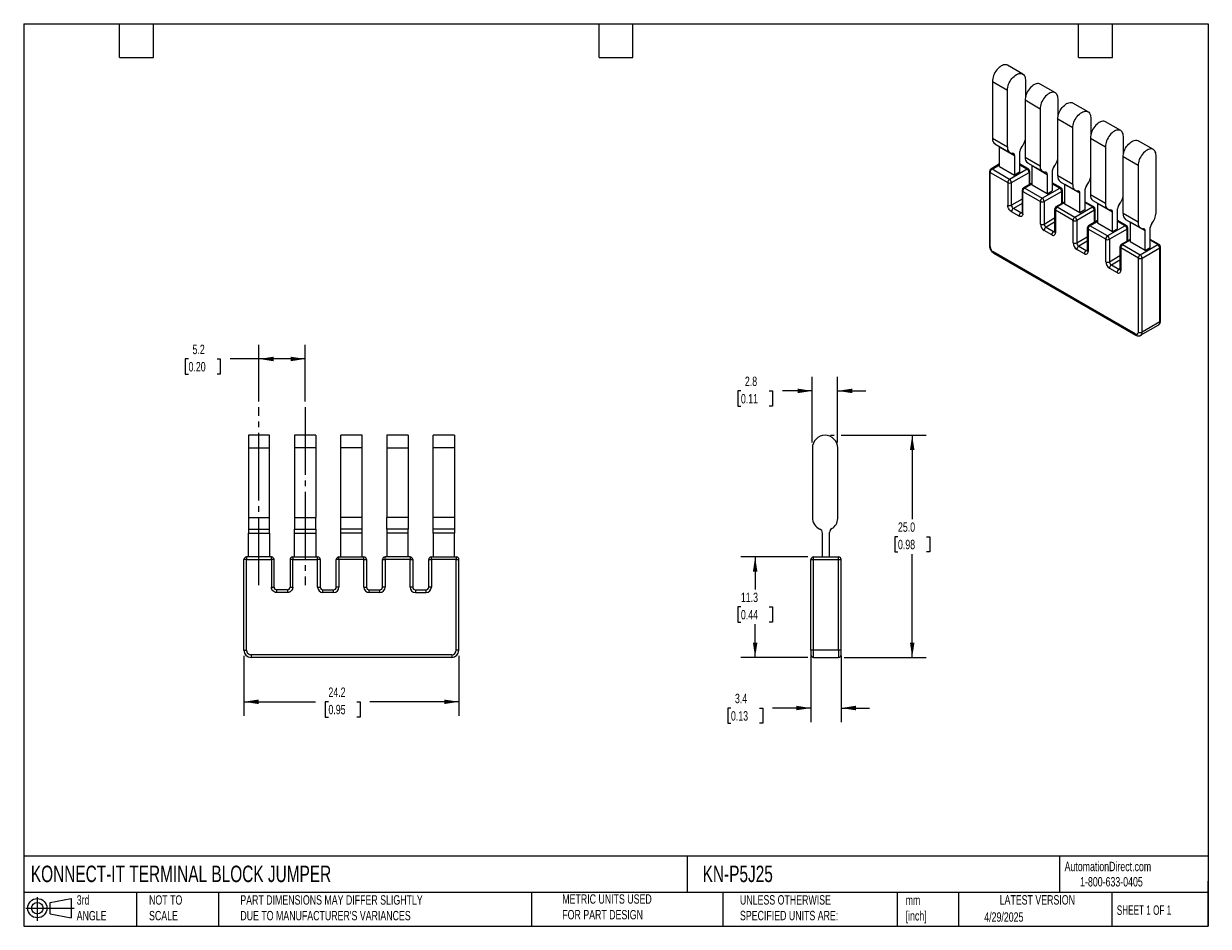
# Model space of a CAD drawing. Header units: millimetres. Extents: x 3 to 137, y 3 to 105.
import ezdxf

# ---------------------------------------------------------------- set-up
doc = ezdxf.new("R2010")
doc.units = ezdxf.units.MM
doc.header["$LTSCALE"] = 0.5
doc.linetypes.add('SLD-Center', pattern=[19.05, 15.24, -1.27, 1.27, -1.27])
doc.linetypes.add('SLD-Solid', pattern=[0])
doc.layers.add('CENTER', color=40, linetype='SLD-Center')
doc.layers.add('SLD-DEFPOINTS', color=7, linetype='Continuous')
doc.layers.add('DIMENSIONS', color=140, linetype='SLD-Solid', lineweight=25)
doc.layers.add('TEXT', color=140, linetype='SLD-Solid', lineweight=25)
doc.styles.add('SLDTEXTSTYLE0', font='TXT', dxfattribs={"width": 0.7})
doc.styles.add('SLDTEXTSTYLE1', font='TXT', dxfattribs={"width": 0.65})
doc.dimstyles.new('SLDDIMSTYLE0', dxfattribs={"dimtxt": 1.079004, "dimasz": 1.651, "dimexe": 0, "dimexo": 0.0625, "dimgap": 0.269751, "dimtad": 0, "dimtih": 1, "dimtoh": 1, "dimrnd": 1e-09, "dimzin": 12, "dimdsep": 46, "dimtxsty": 'SLDTEXTSTYLE0', "dimsah": 1, "dimcen": 0.09, "dimadec": 0, "dimazin": 3, "dimtfac": 1, "dimtofl": 0, "dimtmove": 0, "dimatfit": 3, "dimfxl": 0, "dimfrac": 2, "dimtolj": 1, "dimtzin": 12, "dimarcsym": 0})
doc.dimstyles.new('SLDDIMSTYLE1', dxfattribs={"dimtxt": 1.079004, "dimasz": 1.651, "dimexe": 0, "dimexo": 0.0625, "dimgap": 0.269751, "dimtad": 0, "dimtih": 1, "dimtoh": 1, "dimrnd": 1e-09, "dimzin": 4, "dimdsep": 46, "dimtxsty": 'SLDTEXTSTYLE0', "dimsah": 1, "dimcen": 0.09, "dimadec": 0, "dimazin": 1, "dimtfac": 1, "dimtofl": 0, "dimtmove": 0, "dimatfit": 3, "dimfxl": 0, "dimfrac": 2, "dimtolj": 1, "dimtzin": 12, "dimarcsym": 0})
doc.dimstyles.new('SLDDIMSTYLE2', dxfattribs={"dimtxt": 1.079004, "dimasz": 1.651, "dimexe": 0, "dimexo": 0.0625, "dimgap": 0.269751, "dimtad": 0, "dimtih": 1, "dimtoh": 1, "dimrnd": 1e-09, "dimzin": 12, "dimdsep": 46, "dimtxsty": 'SLDTEXTSTYLE0', "dimsah": 1, "dimcen": 0.09, "dimadec": 0, "dimazin": 3, "dimtfac": 1, "dimtmove": 0, "dimatfit": 0, "dimfxl": 0, "dimfrac": 2, "dimtolj": 1, "dimtzin": 12, "dimarcsym": 0})

# ---------------------------------------------------------------- blocks, each defined once
blk = doc.blocks.new('Block11')
at = {"color": 7, "linetype": 'SLD-Solid', "lineweight": 18}
for p, q in [((0, 1.44), (5.44, 1.44)), ((1.29, 2.66), (1.29, 0)), ((2.74, 2.08), (5.09, 2.52)), ((2.74, 0.8), (2.74, 2.08)), ((5.09, 2.52), (5.09, 0.37)), ((2.74, 0.8), (5.09, 0.37))]:
    blk.add_line(p, q, dxfattribs=at)
for radius in [1.08, 0.643]:
    blk.add_circle((1.29, 1.44), radius, dxfattribs=at)
blk = doc.blocks.new('Block12')
at = {"layer": 'SLD-DEFPOINTS'}
blk.add_blockref('Block11', (0, 0), dxfattribs=at)
blk = doc.blocks.new('_D')
at = {"layer": 'DIMENSIONS'}
for p, q in [((29.66, 62.25), (29.66, 68.63)), ((34.86, 62.25), (34.86, 68.63)), ((21.73, 67.04), (21.37, 67.04)), ((21.37, 67.04), (21.37, 65.32)), ((24.94, 67.04), (25.3, 67.04)), ((25.3, 67.04), (25.3, 65.32)), ((29.66, 67.04), (26.4, 67.04)), ((34.86, 67.04), (29.66, 67.04)), ((21.37, 65.32), (21.73, 65.32)), ((25.3, 65.32), (24.94, 65.32))]:
    blk.add_line(p, q, dxfattribs=at)
for points in [[(29.66, 67.04), (31.31, 66.78), (31.31, 67.29)], [(34.86, 67.04), (33.21, 67.29), (33.21, 66.78)]]:
    blk.add_solid(points, dxfattribs=at)
at = {"layer": 'DIMENSIONS', "char_height": 1.058, "attachment_point": 1, "style": 'SLDTEXTSTYLE0'}
for s, insert in [('5.2', (22.18, 68.64)), ('0.20', (21.73, 66.69))]:
    blk.add_mtext(s, dxfattribs=dict(at, insert=insert))
blk = doc.blocks.new('_D_1')
at = {"layer": 'DIMENSIONS'}
for p, q in [((27.96, 33.61), (27.96, 26.86)), ((52.16, 33.61), (52.16, 26.86)), ((27.96, 28.45), (36.02, 28.45)), ((37.48, 28.45), (37.12, 28.45)), ((37.12, 28.45), (37.12, 26.73)), ((40.69, 28.45), (41.05, 28.45)), ((41.05, 28.45), (41.05, 26.73)), ((52.16, 28.45), (42.15, 28.45)), ((37.12, 26.73), (37.48, 26.73)), ((41.05, 26.73), (40.69, 26.73))]:
    blk.add_line(p, q, dxfattribs=at)
for points in [[(27.96, 28.45), (29.61, 28.19), (29.61, 28.7)], [(52.16, 28.45), (50.51, 28.7), (50.51, 28.19)]]:
    blk.add_solid(points, dxfattribs=at)
at = {"layer": 'DIMENSIONS', "char_height": 1.058, "attachment_point": 1, "style": 'SLDTEXTSTYLE0'}
for s, insert in [('24.2', (37.48, 30.05)), ('0.95', (37.48, 28.1))]:
    blk.add_mtext(s, dxfattribs=dict(at, insert=insert))
blk = doc.blocks.new('_D_2')
at = {"layer": 'DIMENSIONS'}
for p, q in [((91.46, 44.75), (83.92, 44.75)), ((85.51, 44.75), (85.51, 41.09)), ((83.91, 39.13), (83.55, 39.13)), ((83.55, 39.13), (83.55, 37.41)), ((87.11, 39.13), (87.48, 39.13)), ((87.48, 39.13), (87.48, 37.41)), ((83.55, 37.41), (83.91, 37.41)), ((87.48, 37.41), (87.11, 37.41)), ((85.51, 33.45), (85.51, 37.17)), ((91.46, 33.45), (83.92, 33.45))]:
    blk.add_line(p, q, dxfattribs=at)
for points in [[(85.51, 44.75), (85.26, 43.1), (85.77, 43.1)], [(85.51, 33.45), (85.77, 35.1), (85.26, 35.1)]]:
    blk.add_solid(points, dxfattribs=at)
at = {"layer": 'DIMENSIONS', "char_height": 1.058, "attachment_point": 1, "style": 'SLDTEXTSTYLE0'}
for s, insert in [('11.3', (83.91, 40.73)), ('0.44', (83.91, 38.78))]:
    blk.add_mtext(s, dxfattribs=dict(at, insert=insert))
blk = doc.blocks.new('_D_3')
at = {"layer": 'DIMENSIONS'}
for p, q in [((94.01, 58.44), (94.42, 58.44)), ((95.18, 58.44), (104.78, 58.44)), ((103.19, 58.44), (103.19, 48.99)), ((101.59, 47.03), (101.23, 47.03)), ((101.23, 47.03), (101.23, 45.32)), ((104.8, 47.03), (105.16, 47.03)), ((105.16, 47.03), (105.16, 45.32)), ((101.23, 45.32), (101.59, 45.32)), ((103.19, 33.45), (103.19, 45.08)), ((105.16, 45.32), (104.8, 45.32)), ((95.53, 33.45), (104.78, 33.45))]:
    blk.add_line(p, q, dxfattribs=at)
for points in [[(103.19, 58.44), (102.94, 56.79), (103.45, 56.79)], [(103.19, 33.45), (103.45, 35.1), (102.94, 35.1)]]:
    blk.add_solid(points, dxfattribs=at)
at = {"layer": 'DIMENSIONS', "char_height": 1.058, "attachment_point": 1, "style": 'SLDTEXTSTYLE0'}
for s, insert in [('25.0', (101.59, 48.64)), ('0.98', (101.59, 46.68))]:
    blk.add_mtext(s, dxfattribs=dict(at, insert=insert))
blk = doc.blocks.new('_D_4')
at = {"layer": 'DIMENSIONS'}
for p, q in [((91.95, 57.65), (91.95, 65.03)), ((94.8, 57.65), (94.8, 65.03)), ((83.91, 63.44), (83.55, 63.44)), ((83.55, 63.44), (83.55, 61.73)), ((87.11, 63.44), (87.48, 63.44)), ((87.48, 63.44), (87.48, 61.73)), ((91.95, 63.44), (88.58, 63.44)), ((94.8, 63.44), (97.98, 63.44)), ((83.55, 61.73), (83.91, 61.73)), ((87.48, 61.73), (87.11, 61.73))]:
    blk.add_line(p, q, dxfattribs=at)
for points in [[(91.95, 63.44), (90.3, 63.7), (90.3, 63.19)], [(94.8, 63.44), (96.45, 63.19), (96.45, 63.7)]]:
    blk.add_solid(points, dxfattribs=at)
at = {"layer": 'DIMENSIONS', "char_height": 1.058, "attachment_point": 1, "style": 'SLDTEXTSTYLE0'}
for s, insert in [('2.8', (84.36, 65.05)), ('0.11', (83.91, 63.09))]:
    blk.add_mtext(s, dxfattribs=dict(at, insert=insert))
blk = doc.blocks.new('_D_5')
at = {"layer": 'DIMENSIONS'}
for p, q in [((91.79, 33.61), (91.79, 26.16)), ((95.19, 33.61), (95.19, 26.16)), ((82.79, 27.74), (82.43, 27.74)), ((82.43, 27.74), (82.43, 26.03)), ((86, 27.74), (86.36, 27.74)), ((86.36, 27.74), (86.36, 26.03)), ((91.79, 27.74), (87.46, 27.74)), ((95.19, 27.74), (98.37, 27.74)), ((82.43, 26.03), (82.79, 26.03)), ((86.36, 26.03), (86, 26.03))]:
    blk.add_line(p, q, dxfattribs=at)
for points in [[(91.79, 27.74), (90.14, 28), (90.14, 27.49)], [(95.19, 27.74), (96.85, 27.49), (96.85, 28)]]:
    blk.add_solid(points, dxfattribs=at)
at = {"layer": 'DIMENSIONS', "char_height": 1.058, "attachment_point": 1, "style": 'SLDTEXTSTYLE0'}
for s, insert in [('3.4', (83.24, 29.35)), ('0.13', (82.79, 27.39))]:
    blk.add_mtext(s, dxfattribs=dict(at, insert=insert))

msp = doc.modelspace()

# ---------------------------------------------------------------- linework, layer by layer
for p, q in [((115.635, 99.11), (113.938, 100.089)), ((112.218, 98.274), (113.915, 97.294)), ((112.218, 98.274), (112.218, 91.887)), ((115.93, 98.458), (115.93, 96.475)), ((119.312, 96.987), (117.615, 97.967)), ((113.915, 90.907), (113.915, 97.294)), ((117.592, 95.172), (115.895, 96.151)), ((115.895, 96.151), (115.895, 89.764)), ((119.607, 94.352), (119.607, 96.335)), ((117.592, 95.172), (117.592, 88.785)), ((122.989, 94.864), (121.292, 95.844)), ((121.269, 93.049), (119.572, 94.029)), ((119.572, 87.642), (119.572, 94.029)), ((123.284, 94.212), (123.284, 92.229)), ((126.666, 92.742), (124.969, 93.721)), ((121.269, 86.662), (121.269, 93.049)), ((126.961, 90.107), (126.961, 92.09)), ((112.218, 91.887), (113.915, 90.907)), ((112.513, 91.235), (114.211, 90.255)), ((113.024, 90.94), (113.024, 90.917)), ((113.024, 90.917), (114.721, 89.938)), ((113.024, 88.719), (113.024, 90.917)), ((115.471, 90.784), (115.464, 90.775)), ((123.249, 91.906), (124.946, 90.926)), ((123.249, 91.906), (123.249, 85.519)), ((124.946, 90.926), (124.946, 84.539)), ((130.343, 90.619), (128.646, 91.599)), ((114.721, 89.938), (114.721, 87.74)), ((115.287, 90.32), (115.287, 88.066)), ((115.895, 89.764), (117.592, 88.785)), ((128.623, 88.804), (126.926, 89.783)), ((126.926, 83.396), (126.926, 89.783)), ((130.638, 83.478), (130.638, 89.967)), ((111.876, 88.148), (111.876, 79.819)), ((111.963, 79.697), (111.963, 88.025)), ((111.963, 88.025), (113.943, 86.882)), ((113.024, 88.984), (112.026, 88.408)), ((112.176, 88.393), (113.024, 88.883)), ((114.155, 87.25), (112.176, 88.393)), ((113.024, 88.719), (114.721, 87.74)), ((116.135, 88.393), (114.155, 87.25)), ((114.368, 86.882), (116.347, 88.025)), ((115.287, 88.066), (114.721, 87.74)), ((116.285, 88.408), (115.287, 88.984)), ((115.287, 88.883), (116.135, 88.393)), ((116.19, 89.112), (117.888, 88.132)), ((116.347, 88.025), (116.347, 86.657)), ((116.435, 86.708), (116.435, 88.148)), ((116.701, 88.795), (116.7, 88.818)), ((116.701, 88.795), (118.398, 87.815)), ((116.701, 86.597), (116.701, 88.795)), ((118.964, 88.197), (118.964, 85.944)), ((119.147, 88.661), (119.141, 88.653)), ((128.623, 88.804), (128.623, 82.417)), ((113.943, 86.882), (113.943, 84.351)), ((114.368, 84.351), (114.368, 86.882)), ((116.701, 86.861), (115.703, 86.285)), ((116.701, 86.76), (115.853, 86.27)), ((118.398, 87.815), (118.398, 85.617)), ((119.962, 86.285), (118.964, 86.861)), ((118.964, 86.76), (119.812, 86.27)), ((121.269, 86.662), (119.572, 87.642)), ((119.867, 86.989), (121.564, 86.01)), ((120.378, 86.672), (120.377, 86.695)), ((115.553, 86.025), (115.553, 83.494)), ((115.64, 83.371), (115.64, 85.903)), ((115.64, 85.903), (117.62, 84.76)), ((115.853, 86.27), (117.832, 85.127)), ((118.398, 85.617), (116.701, 86.597)), ((117.832, 85.127), (119.812, 86.27)), ((120.024, 85.903), (118.045, 84.76)), ((118.398, 85.617), (118.964, 85.944)), ((120.024, 84.535), (120.024, 85.903)), ((120.112, 84.585), (120.112, 86.025)), ((122.075, 85.692), (120.378, 86.672)), ((120.378, 84.474), (120.378, 86.672)), ((122.075, 83.494), (122.075, 85.692)), ((122.641, 86.075), (122.641, 83.821)), ((122.824, 86.539), (122.818, 86.53)), ((124.946, 84.539), (123.249, 85.519)), ((115.553, 85.035), (114.368, 84.351)), ((115.553, 84.545), (114.58, 83.984)), ((117.62, 82.228), (117.62, 84.76)), ((118.045, 84.76), (118.045, 82.228)), ((120.378, 84.739), (119.379, 84.162)), ((120.378, 84.637), (119.529, 84.147)), ((119.529, 84.147), (121.509, 83.004)), ((122.075, 83.494), (120.378, 84.474)), ((121.509, 83.004), (123.489, 84.147)), ((123.639, 84.162), (122.641, 84.739)), ((123.489, 84.147), (122.641, 84.637)), ((123.544, 84.867), (125.241, 83.887)), ((124.054, 84.572), (124.055, 84.549)), ((125.752, 83.57), (124.055, 84.549)), ((124.055, 84.549), (124.055, 82.351)), ((126.494, 84.407), (126.501, 84.416)), ((115.216, 83.126), (114.368, 83.616)), ((115.428, 83.494), (114.58, 83.984)), ((115.428, 83.494), (115.553, 83.566)), ((118.045, 82.228), (119.229, 82.912)), ((119.229, 83.902), (119.229, 81.371)), ((119.317, 83.78), (119.317, 81.249)), ((121.297, 82.637), (119.317, 83.78)), ((123.701, 83.78), (121.721, 82.637)), ((122.641, 83.821), (122.075, 83.494)), ((123.701, 82.412), (123.701, 83.78)), ((123.789, 82.463), (123.789, 83.902)), ((125.752, 81.372), (125.752, 83.57)), ((126.318, 81.698), (126.318, 83.952)), ((128.623, 82.417), (126.926, 83.396)), ((127.221, 82.744), (128.918, 81.764)), ((118.893, 81.004), (118.045, 81.494)), ((119.229, 82.423), (118.257, 81.861)), ((118.257, 81.861), (119.105, 81.371)), ((119.105, 81.371), (119.229, 81.443)), ((121.297, 80.106), (121.297, 82.637)), ((121.721, 82.637), (121.721, 80.106)), ((122.906, 81.78), (122.906, 79.249)), ((122.994, 81.657), (122.994, 79.126)), ((124.974, 80.514), (122.994, 81.657)), ((124.055, 82.616), (123.056, 82.04)), ((123.206, 82.025), (124.055, 82.515)), ((125.186, 80.882), (123.206, 82.025)), ((124.055, 82.351), (125.752, 81.372)), ((127.166, 82.025), (125.186, 80.882)), ((127.378, 81.657), (125.398, 80.514)), ((125.752, 81.372), (126.318, 81.698)), ((127.316, 82.04), (126.318, 82.616)), ((127.166, 82.025), (126.318, 82.515)), ((127.378, 80.289), (127.378, 81.657)), ((127.466, 80.34), (127.466, 81.78)), ((127.732, 82.427), (127.731, 82.45)), ((129.429, 81.447), (127.732, 82.427)), ((127.732, 82.427), (127.732, 80.229)), ((129.429, 79.249), (129.429, 81.447)), ((129.995, 79.576), (129.995, 81.829)), ((130.171, 82.285), (130.178, 82.293)), ((121.721, 80.106), (122.906, 80.79)), ((122.906, 80.3), (121.934, 79.738)), ((124.974, 77.983), (124.974, 80.514)), ((125.398, 80.514), (125.398, 77.983)), ((127.732, 80.493), (126.733, 79.917)), ((127.732, 80.392), (126.883, 79.902)), ((129.429, 79.249), (127.732, 80.229)), ((130.993, 79.917), (129.995, 80.493)), ((130.843, 79.902), (129.995, 80.392)), ((128.298, 69.859), (112.317, 79.084)), ((112.379, 78.947), (128.36, 69.721)), ((122.57, 78.881), (121.721, 79.371)), ((121.934, 79.738), (122.782, 79.248)), ((122.782, 79.248), (122.906, 79.32)), ((126.583, 79.657), (126.583, 77.126)), ((128.651, 78.392), (126.671, 79.535)), ((126.671, 79.535), (126.671, 77.003)), ((126.883, 79.902), (128.863, 78.759)), ((128.863, 78.759), (130.843, 79.902)), ((129.075, 78.392), (131.055, 79.535)), ((129.429, 79.249), (129.995, 79.576)), ((131.055, 71.206), (131.055, 79.535)), ((131.143, 71.328), (131.143, 79.657)), ((125.398, 77.983), (126.583, 78.667)), ((125.611, 77.616), (126.583, 78.177)), ((125.611, 77.616), (126.459, 77.126)), ((128.651, 70.063), (128.651, 78.392)), ((129.075, 70.063), (129.075, 78.392)), ((125.398, 77.248), (126.247, 76.758)), ((126.583, 77.198), (126.459, 77.126)), ((128.91, 69.697), (130.89, 70.84)), ((131.055, 71.206), (129.075, 70.063)), ((30.863, 58.443), (28.463, 58.443)), ((28.463, 58.443), (28.463, 57.018)), ((30.863, 57.018), (30.863, 58.443)), ((36.063, 58.443), (33.663, 58.443)), ((33.663, 58.443), (33.663, 57.018)), ((36.063, 58.443), (36.063, 57.018)), ((41.263, 58.443), (38.863, 58.443)), ((38.863, 57.018), (38.863, 58.443)), ((41.263, 57.018), (41.263, 58.443)), ((46.463, 58.443), (44.063, 58.443)), ((44.063, 58.443), (44.063, 57.018)), ((46.463, 58.443), (46.463, 57.018)), ((51.663, 58.443), (49.263, 58.443)), ((49.263, 57.018), (49.263, 58.443)), ((51.663, 58.443), (51.663, 57.018)), ((28.463, 57.018), (28.463, 49.196)), ((28.463, 57.018), (30.863, 57.018)), ((30.863, 49.196), (30.863, 57.018)), ((33.663, 57.018), (33.663, 49.196)), ((36.063, 57.018), (33.663, 57.018)), ((36.063, 57.018), (36.063, 49.196)), ((41.263, 57.018), (38.863, 57.018)), ((38.863, 49.196), (38.863, 57.018)), ((41.263, 49.196), (41.263, 57.018)), ((44.063, 57.018), (46.463, 57.018)), ((44.063, 57.018), (44.063, 49.196)), ((46.463, 57.018), (46.463, 49.196)), ((51.663, 57.018), (49.263, 57.018)), ((49.263, 49.196), (49.263, 57.018)), ((51.663, 57.018), (51.663, 49.196)), ((91.955, 57.018), (91.955, 49.196)), ((94.804, 57.143), (94.798, 57.143)), ((94.804, 49.071), (94.804, 57.018)), ((28.463, 49.196), (30.863, 49.196)), ((28.463, 49.196), (28.463, 47.895)), ((30.863, 47.895), (30.863, 49.196)), ((33.663, 49.196), (36.063, 49.196)), ((33.663, 49.196), (33.663, 47.895)), ((36.063, 47.895), (36.063, 49.196)), ((41.263, 49.196), (38.863, 49.196)), ((38.863, 47.895), (38.863, 49.196)), ((41.263, 47.895), (41.263, 49.196)), ((46.463, 49.196), (44.063, 49.196)), ((44.063, 47.895), (44.063, 49.196)), ((46.463, 49.196), (46.463, 47.895)), ((51.663, 49.196), (49.263, 49.196)), ((49.263, 47.895), (49.263, 49.196)), ((51.663, 49.196), (51.663, 47.895)), ((28.463, 47.895), (30.863, 47.895)), ((28.463, 47.895), (28.463, 47.439)), ((28.463, 47.439), (30.863, 47.439)), ((28.463, 44.747), (28.463, 47.439)), ((30.863, 47.439), (30.863, 47.895)), ((30.863, 47.439), (30.863, 44.747)), ((33.663, 47.895), (36.063, 47.895)), ((33.663, 47.439), (33.663, 47.895)), ((33.663, 47.439), (36.063, 47.439)), ((33.663, 44.747), (33.663, 47.439)), ((36.063, 47.895), (36.063, 47.439)), ((36.063, 47.439), (36.063, 44.747)), ((41.263, 47.895), (38.863, 47.895)), ((38.863, 47.439), (38.863, 47.895)), ((41.263, 47.439), (38.863, 47.439)), ((38.863, 44.747), (38.863, 47.439)), ((41.263, 47.439), (41.263, 47.895)), ((41.263, 44.747), (41.263, 47.439)), ((46.463, 47.895), (44.063, 47.895)), ((44.063, 47.895), (44.063, 47.439)), ((46.463, 47.439), (44.063, 47.439)), ((44.063, 47.439), (44.063, 44.747)), ((46.463, 47.439), (46.463, 47.895)), ((46.463, 44.747), (46.463, 47.439)), ((51.663, 47.895), (49.263, 47.895)), ((49.263, 47.439), (49.263, 47.895)), ((51.663, 47.439), (49.263, 47.439)), ((49.263, 47.439), (49.263, 44.747)), ((51.663, 47.895), (51.663, 47.439)), ((51.663, 44.747), (51.663, 47.439)), ((93.094, 44.747), (93.094, 47.439)), ((93.894, 44.747), (93.894, 47.507)), ((94.144, 47.94), (94.154, 47.946)), ((28.263, 44.447), (27.963, 44.447)), ((27.963, 34.247), (27.963, 44.447)), ((31.063, 44.747), (28.263, 44.747)), ((28.263, 44.747), (28.263, 44.447)), ((28.263, 34.247), (28.263, 44.447)), ((28.263, 44.447), (31.063, 44.447)), ((31.063, 44.447), (31.063, 44.747)), ((31.063, 44.447), (31.063, 41.347)), ((31.363, 44.447), (31.063, 44.447)), ((31.363, 41.347), (31.363, 44.447)), ((33.463, 44.447), (33.163, 44.447)), ((33.163, 44.447), (33.163, 41.347)), ((33.463, 44.747), (33.463, 44.447)), ((33.463, 44.747), (36.263, 44.747)), ((33.463, 41.347), (33.463, 44.447)), ((33.463, 44.447), (36.263, 44.447)), ((36.263, 44.447), (36.263, 44.747)), ((36.263, 41.347), (36.263, 44.447)), ((36.563, 44.447), (36.263, 44.447)), ((36.563, 44.447), (36.563, 41.347)), ((38.663, 44.447), (38.363, 44.447)), ((38.363, 41.347), (38.363, 44.447)), ((38.663, 44.447), (38.663, 44.747)), ((38.663, 44.747), (41.463, 44.747)), ((38.663, 44.447), (38.663, 41.347)), ((41.463, 44.447), (38.663, 44.447)), ((41.463, 44.447), (41.463, 44.747)), ((41.463, 41.347), (41.463, 44.447)), ((41.463, 44.447), (41.763, 44.447)), ((41.763, 44.447), (41.763, 41.347)), ((43.563, 41.347), (43.563, 44.447)), ((43.563, 44.447), (43.863, 44.447)), ((46.663, 44.747), (43.863, 44.747)), ((43.863, 44.447), (43.863, 44.747)), ((43.863, 44.447), (43.863, 41.347)), ((46.663, 44.447), (43.863, 44.447)), ((46.663, 44.747), (46.663, 44.447)), ((46.663, 41.347), (46.663, 44.447)), ((46.663, 44.447), (46.963, 44.447)), ((46.963, 44.447), (46.963, 41.347)), ((48.763, 41.347), (48.763, 44.447)), ((48.763, 44.447), (49.063, 44.447)), ((49.063, 44.447), (49.063, 44.747)), ((49.063, 44.747), (51.863, 44.747)), ((51.863, 44.447), (49.063, 44.447)), ((49.063, 44.447), (49.063, 41.347)), ((51.863, 44.747), (51.863, 44.447)), ((51.863, 44.447), (52.163, 44.447)), ((51.863, 34.247), (51.863, 44.447)), ((52.163, 34.247), (52.163, 44.447)), ((91.794, 34.247), (91.794, 44.447)), ((91.794, 44.447), (92.094, 44.447)), ((92.094, 44.447), (92.094, 44.747)), ((92.094, 44.747), (94.894, 44.747)), ((92.094, 34.247), (92.094, 44.447)), ((92.094, 44.447), (94.894, 44.447)), ((94.894, 44.447), (94.894, 44.747)), ((94.894, 34.247), (94.894, 44.447)), ((94.894, 44.447), (95.194, 44.447)), ((95.194, 34.247), (95.194, 44.447)), ((31.063, 41.347), (31.363, 41.347)), ((33.163, 41.347), (33.463, 41.347)), ((36.263, 41.347), (36.563, 41.347)), ((38.663, 41.347), (38.363, 41.347)), ((41.463, 41.347), (41.763, 41.347)), ((43.863, 41.347), (43.563, 41.347)), ((46.963, 41.347), (46.663, 41.347)), ((49.063, 41.347), (48.763, 41.347)), ((32.863, 41.047), (31.663, 41.047)), ((31.663, 40.747), (31.663, 41.047)), ((32.863, 40.747), (31.663, 40.747)), ((32.863, 41.047), (32.863, 40.747)), ((36.863, 40.747), (36.863, 41.047)), ((36.863, 41.047), (38.063, 41.047)), ((38.063, 40.747), (36.863, 40.747)), ((38.063, 40.747), (38.063, 41.047)), ((42.063, 40.747), (42.063, 41.047)), ((42.063, 41.047), (43.263, 41.047)), ((43.263, 40.747), (42.063, 40.747)), ((43.263, 40.747), (43.263, 41.047)), ((47.263, 41.047), (47.263, 40.747)), ((47.263, 41.047), (48.463, 41.047)), ((47.263, 40.747), (48.463, 40.747)), ((48.463, 40.747), (48.463, 41.047)), ((27.963, 34.247), (28.263, 34.247)), ((51.363, 33.747), (28.763, 33.747)), ((28.763, 33.747), (28.763, 33.447)), ((51.363, 33.447), (28.763, 33.447)), ((51.363, 33.747), (51.363, 33.447)), ((52.163, 34.247), (51.863, 34.247)), ((91.794, 34.247), (91.794, 33.747)), ((92.094, 34.247), (91.794, 34.247)), ((92.094, 33.447), (92.094, 34.247)), ((94.894, 34.247), (92.094, 34.247)), ((92.094, 33.447), (94.894, 33.447)), ((94.894, 34.247), (94.894, 33.447)), ((95.194, 34.247), (94.894, 34.247)), ((95.194, 33.747), (95.194, 34.247))]:
    msp.add_line(p, q)
at = {"flags": 128}
for points in [[(113.938, 100.089), (113.839, 100.133), (113.729, 100.154), (113.611, 100.153), (113.486, 100.13), (113.357, 100.085), (113.226, 100.019), (113.094, 99.933), (112.965, 99.829), (112.84, 99.708), (112.722, 99.572), (112.613, 99.425), (112.513, 99.267), (112.427, 99.102), (112.353, 98.934), (112.295, 98.764), (112.253, 98.595), (112.227, 98.431), (112.218, 98.274)], [(113.915, 97.294), (113.924, 97.451), (113.95, 97.615), (113.992, 97.784), (114.05, 97.954), (114.124, 98.123), (114.21, 98.287), (114.31, 98.445), (114.419, 98.593), (114.537, 98.728), (114.662, 98.849), (114.791, 98.953), (114.923, 99.039), (115.054, 99.105), (115.184, 99.15), (115.308, 99.173), (115.426, 99.174), (115.536, 99.153), (115.635, 99.11), (115.722, 99.045), (115.795, 98.961), (115.853, 98.858), (115.896, 98.739), (115.922, 98.604), (115.93, 98.458)], [(117.615, 97.967), (117.516, 98.01), (117.406, 98.031), (117.288, 98.03), (117.163, 98.007), (117.034, 97.962), (116.903, 97.896), (116.771, 97.81), (116.642, 97.706), (116.517, 97.585), (116.399, 97.45), (116.289, 97.302), (116.19, 97.144), (116.104, 96.98), (116.03, 96.811), (115.972, 96.641), (115.93, 96.472), (115.904, 96.308), (115.895, 96.151)], [(119.607, 96.335), (119.598, 96.482), (119.573, 96.616), (119.53, 96.736), (119.472, 96.839), (119.399, 96.923), (119.312, 96.987), (119.213, 97.03), (119.103, 97.051), (118.985, 97.051), (118.86, 97.027), (118.731, 96.983), (118.6, 96.917), (118.468, 96.831), (118.339, 96.726), (118.214, 96.605), (118.096, 96.47), (117.987, 96.322), (117.887, 96.165), (117.801, 96), (117.727, 95.831), (117.669, 95.661), (117.627, 95.493), (117.601, 95.329), (117.592, 95.172)], [(119.572, 94.029), (119.581, 94.186), (119.607, 94.35), (119.649, 94.518), (119.707, 94.688), (119.78, 94.857), (119.867, 95.022), (119.966, 95.179), (120.076, 95.327), (120.194, 95.463), (120.319, 95.583), (120.448, 95.688), (120.58, 95.774), (120.711, 95.84), (120.84, 95.884), (120.965, 95.908), (121.083, 95.909), (121.193, 95.887), (121.292, 95.844)], [(121.269, 93.049), (121.278, 93.206), (121.304, 93.37), (121.346, 93.539), (121.404, 93.709), (121.478, 93.877), (121.564, 94.042), (121.663, 94.2), (121.773, 94.347), (121.891, 94.483), (122.016, 94.604), (122.145, 94.708), (122.277, 94.794), (122.408, 94.86), (122.537, 94.905), (122.662, 94.928), (122.78, 94.929), (122.89, 94.908), (122.989, 94.864), (123.076, 94.8), (123.149, 94.716), (123.207, 94.613), (123.25, 94.493), (123.275, 94.359), (123.284, 94.212)], [(124.969, 93.721), (124.87, 93.765), (124.76, 93.786), (124.642, 93.785), (124.517, 93.762), (124.388, 93.717), (124.257, 93.651), (124.125, 93.565), (123.996, 93.461), (123.871, 93.34), (123.753, 93.204), (123.643, 93.057), (123.544, 92.899), (123.457, 92.734), (123.384, 92.566), (123.326, 92.396), (123.284, 92.227), (123.258, 92.063), (123.249, 91.906)], [(126.961, 92.09), (126.952, 92.236), (126.927, 92.371), (126.884, 92.49), (126.826, 92.593), (126.753, 92.678), (126.666, 92.742), (126.567, 92.785), (126.457, 92.806), (126.339, 92.805), (126.214, 92.782), (126.085, 92.737), (125.954, 92.671), (125.822, 92.585), (125.693, 92.481), (125.568, 92.36), (125.45, 92.225), (125.34, 92.077), (125.241, 91.919), (125.154, 91.755), (125.081, 91.586), (125.023, 91.416), (124.981, 91.247), (124.955, 91.083), (124.946, 90.926)], [(126.926, 89.783), (126.935, 89.94), (126.961, 90.104), (127.003, 90.273), (127.061, 90.443), (127.134, 90.612), (127.221, 90.776), (127.32, 90.934), (127.43, 91.082), (127.548, 91.217), (127.673, 91.338), (127.802, 91.442), (127.934, 91.528), (128.065, 91.594), (128.194, 91.639), (128.319, 91.662), (128.437, 91.663), (128.547, 91.642), (128.646, 91.599)], [(130.638, 89.967), (130.629, 90.114), (130.604, 90.248), (130.561, 90.368), (130.503, 90.471), (130.43, 90.555), (130.343, 90.619), (130.244, 90.662), (130.134, 90.684), (130.016, 90.683), (129.891, 90.659), (129.762, 90.615), (129.631, 90.549), (129.499, 90.463), (129.37, 90.358), (129.245, 90.237), (129.127, 90.102), (129.017, 89.954), (128.918, 89.797), (128.831, 89.632), (128.758, 89.463), (128.7, 89.293), (128.658, 89.125), (128.632, 88.961), (128.623, 88.804)]]:
    msp.add_lwpolyline(points, dxfattribs=at)
for centre, radius, start, end in [((112.924, 91.813), 0.709, 174.03418, 234.65364), ((114.515, 90.799), 0.609, 169.70405, 269.74134), ((116.053, 90.284), 0.767, 140.22793, 177.36071), ((113.803, 92.134), 2.146, 321.0066, 347.21006), ((114.511, 89.976), 0.214, 349.70405, 89.74134), ((116.601, 89.691), 0.709, 174.03418, 234.65364), ((117.48, 90.012), 2.146, 321.0066, 347.21006), ((112.176, 88.148), 0.3, 119.99731, 180), ((112.026, 88.163), 0.151, 185.6948, 245.62534), ((112.424, 88.004), 0.461, 122.60548, 177.39452), ((112.088, 88.27), 0.151, 54.38242, 114.30712), ((116.223, 88.27), 0.151, 65.69288, 125.61758), ((115.887, 88.004), 0.461, 2.60548, 57.39452), ((116.135, 88.148), 0.3, 0, 60.00269), ((116.285, 88.163), 0.151, 294.37466, 354.3052), ((118.192, 88.676), 0.609, 169.70405, 269.74134), ((118.188, 87.853), 0.214, 349.70405, 89.74134), ((119.73, 88.162), 0.767, 140.22793, 177.36071), ((114.404, 86.861), 0.461, 122.60548, 177.39452), ((114.155, 87.292), 0.461, 242.60967, 297.39033), ((113.907, 86.861), 0.461, 2.60548, 57.39452), ((120.278, 87.568), 0.709, 174.03418, 234.65364), ((121.157, 87.889), 2.146, 321.0066, 347.21006), ((115.853, 86.025), 0.3, 119.99731, 180), ((115.703, 86.04), 0.151, 185.6948, 245.62534), ((116.101, 85.882), 0.461, 122.60548, 177.39452), ((115.765, 86.147), 0.151, 54.38242, 114.30712), ((119.9, 86.147), 0.151, 65.69288, 125.61758), ((119.564, 85.882), 0.461, 2.60548, 57.39452), ((119.812, 86.025), 0.3, 360, 60.00269), ((119.962, 86.04), 0.151, 294.37466, 354.3052), ((121.868, 86.553), 0.609, 169.70405, 269.74134), ((121.865, 85.731), 0.214, 349.70405, 89.74134), ((123.407, 86.039), 0.767, 140.22793, 177.36071), ((123.955, 85.445), 0.709, 174.03418, 234.65364), ((114.155, 84.76), 0.461, 242.60967, 297.39033), ((114.828, 84.372), 0.461, 182.60548, 237.39452), ((118.081, 84.739), 0.461, 122.60548, 177.39452), ((117.832, 85.169), 0.461, 242.60967, 297.39033), ((117.584, 84.739), 0.461, 2.60548, 57.39452), ((119.529, 83.902), 0.3, 119.99731, 180), ((119.778, 83.759), 0.461, 122.60548, 177.39452), ((119.442, 84.025), 0.151, 54.38242, 114.30712), ((123.577, 84.025), 0.151, 65.69288, 125.61758), ((123.241, 83.759), 0.461, 2.60548, 57.39452), ((123.489, 83.902), 0.3, 360, 60.00269), ((125.545, 84.431), 0.609, 169.70405, 269.74134), ((127.084, 83.917), 0.767, 140.22793, 177.36071), ((124.834, 85.766), 2.146, 321.0066, 347.21006), ((114.828, 83.595), 0.461, 122.60548, 177.39452), ((115.677, 83.105), 0.461, 122.60548, 177.39452), ((115.52, 83.628), 0.162, 235.53654, 281.95938), ((115.703, 83.509), 0.151, 185.6948, 245.62534), ((119.38, 83.917), 0.151, 185.6948, 245.62534), ((121.758, 82.616), 0.461, 122.60548, 177.39452), ((121.261, 82.616), 0.461, 2.60548, 57.39452), ((123.639, 83.917), 0.151, 294.37466, 354.3052), ((125.542, 83.608), 0.214, 349.70405, 89.74134), ((127.632, 83.323), 0.709, 174.03418, 234.65364), ((128.645, 83.57), 1.995, 320.22793, 357.36071), ((118.541, 82.27), 0.922, 182.60548, 237.39452), ((117.832, 82.638), 0.461, 242.60967, 297.39033), ((118.505, 82.249), 0.461, 182.60548, 237.39452), ((118.505, 81.473), 0.461, 122.60548, 177.39452), ((119.354, 80.983), 0.461, 122.60548, 177.39452), ((119.197, 81.505), 0.162, 235.52513, 282.07457), ((119.38, 81.386), 0.151, 185.6948, 245.62534), ((121.509, 83.046), 0.461, 242.60967, 297.39033), ((123.206, 81.78), 0.3, 119.99731, 180), ((123.057, 81.795), 0.151, 185.6948, 245.62534), ((123.455, 81.636), 0.461, 122.60548, 177.39452), ((123.119, 81.902), 0.151, 54.38242, 114.30712), ((127.254, 81.902), 0.151, 65.69288, 125.61758), ((126.918, 81.636), 0.461, 2.60548, 57.39452), ((127.166, 81.78), 0.3, 0, 60.00269), ((127.316, 81.795), 0.151, 294.37466, 354.3052), ((129.222, 82.308), 0.609, 169.70405, 269.74134), ((129.219, 81.485), 0.214, 349.70405, 89.74134), ((130.761, 81.794), 0.767, 140.22793, 177.36071), ((119.059, 81.207), 0.262, 230.79671, 9.21404), ((122.218, 80.148), 0.922, 182.60548, 237.39452), ((121.509, 80.515), 0.461, 242.60967, 297.39033), ((122.182, 80.127), 0.461, 182.60548, 237.39452), ((125.435, 80.493), 0.461, 122.60548, 177.39452), ((125.186, 80.924), 0.461, 242.60967, 297.39033), ((124.938, 80.493), 0.461, 2.60548, 57.39452), ((112.026, 79.834), 0.151, 185.6948, 245.62534), ((112.46, 79.066), 0.144, 172.74417, 235.94365), ((122.182, 79.35), 0.461, 122.60548, 177.39452), ((123.031, 78.86), 0.461, 122.60548, 177.39452), ((122.736, 79.084), 0.262, 230.79671, 9.21404), ((122.874, 79.382), 0.162, 235.52513, 282.07457), ((123.057, 79.263), 0.151, 185.6948, 245.62534), ((126.883, 79.657), 0.3, 119.99731, 180), ((126.734, 79.672), 0.151, 185.6948, 245.62534), ((127.132, 79.514), 0.461, 122.60548, 177.39452), ((126.795, 79.779), 0.151, 54.38242, 114.30712), ((129.112, 78.371), 0.461, 122.60548, 177.39452), ((128.615, 78.371), 0.461, 2.60548, 57.39452), ((130.931, 79.779), 0.151, 65.69288, 125.61758), ((130.595, 79.514), 0.461, 2.60548, 57.39452), ((130.843, 79.657), 0.3, 360, 60.00269), ((130.993, 79.672), 0.151, 294.37466, 354.3052), ((125.895, 78.025), 0.922, 182.60548, 237.39452), ((125.186, 78.392), 0.461, 242.60967, 297.39033), ((125.859, 78.004), 0.461, 182.60548, 237.39452), ((125.859, 77.227), 0.461, 122.60548, 177.39452), ((128.863, 78.801), 0.461, 242.60967, 297.39033), ((126.708, 76.737), 0.461, 122.60548, 177.39452), ((126.413, 76.961), 0.262, 230.79671, 9.21404), ((126.551, 77.26), 0.162, 235.52513, 282.07457), ((126.734, 77.141), 0.151, 185.6948, 245.62534), ((130.666, 71.161), 0.392, 304.77892, 6.53326), ((130.993, 71.343), 0.151, 294.37466, 354.3052), ((128.44, 69.841), 0.144, 172.74218, 235.96346), ((128.436, 70.028), 0.218, 230.79671, 9.21404), ((128.863, 70.472), 0.461, 242.60967, 297.39033), ((128.677, 70.023), 0.401, 305.10069, 5.70935), ((93.379, 57.018), 1.425, 0, 180), ((93.379, 49.196), 1.425, 180, 245.92225), ((93.504, 49.071), 1.3, 300, 0), ((92.594, 47.439), 0.5, 0, 65.92225), ((94.394, 47.507), 0.5, 120, 180), ((28.263, 44.447), 0.3, 90, 180), ((31.063, 44.447), 0.3, 0, 90), ((33.463, 44.447), 0.3, 90, 180), ((36.263, 44.447), 0.3, 360, 90), ((38.663, 44.447), 0.3, 90, 180), ((41.463, 44.447), 0.3, 0, 90), ((43.863, 44.447), 0.3, 90, 180), ((46.663, 44.447), 0.3, 0, 90), ((49.063, 44.447), 0.3, 90, 180), ((51.863, 44.447), 0.3, 0, 90), ((92.094, 44.447), 0.3, 90, 180), ((94.894, 44.447), 0.3, 0, 90), ((31.663, 41.347), 0.3, 180, 270), ((32.863, 41.347), 0.3, 270, 0), ((36.863, 41.347), 0.6, 180, 270), ((36.863, 41.347), 0.3, 180, 270), ((38.063, 41.347), 0.6, 270, 0), ((38.063, 41.347), 0.3, 270, 0), ((42.063, 41.347), 0.6, 180, 270), ((42.063, 41.347), 0.3, 180, 270), ((43.263, 41.347), 0.6, 270, 0), ((43.263, 41.347), 0.3, 270, 0), ((47.263, 41.347), 0.6, 180, 270), ((47.263, 41.347), 0.3, 180, 270), ((48.463, 41.347), 0.6, 270, 0), ((48.463, 41.347), 0.3, 270, 0), ((28.763, 34.247), 0.8, 180, 270), ((51.363, 34.247), 0.5, 270, 0), ((51.363, 34.247), 0.8, 270, 0), ((92.094, 33.747), 0.3, 180, 270), ((94.894, 33.747), 0.3, 270, 0)]:
    msp.add_arc(centre, radius, start, end)
for points, knots in [([(114.368, 83.616), (114.341, 83.632), (114.301, 83.659), (114.262, 83.692), (114.237, 83.715), (114.225, 83.727), (114.157, 83.797), (114.109, 83.861), (114.047, 83.969), (114.02, 84.023), (113.998, 84.079), (113.985, 84.116), (113.978, 84.136), (113.953, 84.223), (113.943, 84.289), (113.943, 84.351)], [0, 0, 0, 0, 0.125, 0.1875, 0.1875, 0.25, 0.25, 0.5, 0.5, 0.625, 0.6875, 0.6875, 0.75, 0.75, 1, 1, 1, 1]), ([(115.64, 83.371), (115.64, 83.34), (115.637, 83.297), (115.627, 83.257), (115.62, 83.232), (115.616, 83.221), (115.589, 83.158), (115.557, 83.121), (115.496, 83.085), (115.462, 83.073), (115.425, 83.069), (115.399, 83.068), (115.385, 83.069), (115.322, 83.077), (115.27, 83.095), (115.216, 83.126)], [0, 0, 0, 0, 0.125, 0.1875, 0.1875, 0.25, 0.25, 0.5, 0.5, 0.625, 0.6875, 0.6875, 0.75, 0.75, 1, 1, 1, 1]), ([(115.553, 83.494), (115.552, 83.487), (115.552, 83.467), (115.547, 83.45), (115.548, 83.451), (115.548, 83.451)], [0, 0, 0, 0, 0.2537027, 0.7244152, 1, 1, 1, 1]), ([(119.229, 81.371), (119.229, 81.364), (119.229, 81.344), (119.224, 81.327), (119.225, 81.328), (119.225, 81.328)], [0, 0, 0, 0, 0.2537027, 0.7244152, 1, 1, 1, 1]), ([(111.876, 79.819), (111.876, 79.795), (111.878, 79.731), (111.896, 79.624), (111.932, 79.5), (111.985, 79.38), (112.05, 79.265), (112.129, 79.159), (112.219, 79.063), (112.303, 78.993), (112.359, 78.959), (112.379, 78.947)], [0, 0, 0, 0, 0.0721035, 0.1936185, 0.3153378, 0.4368171, 0.5581762, 0.6802111, 0.8036515, 0.9295835, 1, 1, 1, 1]), ([(111.963, 79.697), (111.963, 79.671), (111.967, 79.631), (111.974, 79.589), (111.98, 79.561), (111.984, 79.548), (112.006, 79.47), (112.033, 79.408), (112.084, 79.318), (112.112, 79.276), (112.143, 79.237), (112.164, 79.212), (112.176, 79.199), (112.229, 79.145), (112.272, 79.11), (112.317, 79.084)], [0, 0, 0, 0, 0.125, 0.1875, 0.1875, 0.25, 0.25, 0.5, 0.5, 0.625, 0.6875, 0.6875, 0.75, 0.75, 1, 1, 1, 1]), ([(122.906, 79.249), (122.906, 79.241), (122.906, 79.221), (122.901, 79.204), (122.902, 79.205), (122.902, 79.206)], [0, 0, 0, 0, 0.2537027, 0.7244152, 1, 1, 1, 1]), ([(126.583, 77.126), (126.583, 77.119), (126.583, 77.099), (126.578, 77.082), (126.579, 77.083), (126.579, 77.083)], [0, 0, 0, 0, 0.2537027, 0.7244152, 1, 1, 1, 1]), ([(130.889, 70.84), (130.891, 70.841), (130.924, 70.856), (130.977, 70.902), (131.043, 70.975), (131.091, 71.061), (131.125, 71.156), (131.141, 71.247), (131.143, 71.306), (131.143, 71.328)], [0, 0, 0, 0, 0.0128811, 0.1868718, 0.3569017, 0.5269717, 0.7013954, 0.8838503, 1, 1, 1, 1]), ([(128.36, 69.721), (128.381, 69.71), (128.435, 69.681), (128.525, 69.649), (128.627, 69.631), (128.726, 69.634), (128.821, 69.653), (128.877, 69.681), (128.905, 69.695)], [0, 0, 0, 0, 0.1252613, 0.315511, 0.49623, 0.6694795, 0.8381271, 1, 1, 1, 1]), ([(31.663, 40.747), (31.625, 40.747), (31.569, 40.752), (31.514, 40.765), (31.478, 40.776), (31.462, 40.781), (31.366, 40.819), (31.297, 40.864), (31.21, 40.952), (31.171, 40.999), (31.14, 41.052), (31.122, 41.088), (31.112, 41.108), (31.077, 41.197), (31.063, 41.27), (31.063, 41.347)], [0, 0, 0, 0, 0.125, 0.1875, 0.1875, 0.25, 0.25, 0.5, 0.5, 0.625, 0.6875, 0.6875, 0.75, 0.75, 1, 1, 1, 1]), ([(33.463, 41.347), (33.463, 41.309), (33.458, 41.253), (33.445, 41.198), (33.434, 41.162), (33.429, 41.145), (33.391, 41.049), (33.346, 40.981), (33.258, 40.893), (33.211, 40.855), (33.158, 40.824), (33.122, 40.805), (33.102, 40.796), (33.013, 40.761), (32.94, 40.747), (32.863, 40.747)], [0, 0, 0, 0, 0.125, 0.1875, 0.1875, 0.25, 0.25, 0.5, 0.5, 0.625, 0.6875, 0.6875, 0.75, 0.75, 1, 1, 1, 1]), ([(28.263, 34.247), (28.263, 34.215), (28.268, 34.168), (28.279, 34.123), (28.287, 34.093), (28.292, 34.079), (28.324, 33.999), (28.361, 33.942), (28.434, 33.869), (28.473, 33.837), (28.517, 33.811), (28.547, 33.796), (28.564, 33.788), (28.638, 33.759), (28.699, 33.747), (28.763, 33.747)], [0, 0, 0, 0, 0.125, 0.1875, 0.1875, 0.25, 0.25, 0.5, 0.5, 0.625, 0.6875, 0.6875, 0.75, 0.75, 1, 1, 1, 1])]:
    msp.add_open_spline(points, degree=3, knots=knots)
at = {"layer": 'CENTER'}
for p, q in [((29.663, 41.572), (29.663, 61.618)), ((34.863, 61.618), (34.863, 41.572))]:
    msp.add_line(p, q, dxfattribs=at)
at = {"layer": 'TEXT'}
for p, q in [((3.175, 104.775), (136.525, 104.775)), ((3.175, 104.775), (3.175, 3.175)), ((13.97, 100.965), (13.97, 104.775)), ((17.78, 100.965), (17.78, 104.775)), ((67.945, 100.965), (67.945, 104.775)), ((71.755, 100.965), (71.755, 104.775)), ((121.92, 100.965), (121.92, 104.775)), ((125.73, 100.965), (125.73, 104.775)), ((136.525, 104.775), (136.525, 3.175)), ((13.97, 100.965), (17.78, 100.965)), ((67.945, 100.965), (71.755, 100.965)), ((121.92, 100.965), (125.73, 100.965)), ((136.525, 11.063), (3.175, 11.063)), ((77.879, 11.063), (77.879, 6.985)), ((119.788, 11.063), (119.788, 6.985)), ((136.525, 3.175), (136.525, 8.255)), ((136.525, 6.985), (3.175, 6.985)), ((15.875, 6.985), (15.875, 3.175)), ((25.106, 6.985), (25.106, 3.175)), ((60.323, 6.985), (60.323, 3.175)), ((81.89, 6.985), (81.89, 3.175)), ((101.512, 6.985), (101.512, 3.175)), ((108.406, 6.985), (108.406, 3.175)), ((125.674, 6.985), (125.674, 3.175)), ((3.175, 3.175), (136.525, 3.175))]:
    msp.add_line(p, q, dxfattribs=at)

# ---------------------------------------------------------------- block references
at = {"layer": 'SLD-DEFPOINTS'}
msp.add_blockref('Block12', (3.419, 3.777), dxfattribs=at)

# ---------------------------------------------------------------- texts
at = {"layer": 'TEXT'}
for s, insert, char_height, attachment_point, style in [('KONNECT-IT TERMINAL BLOCK JUMPER', (3.983, 10.003), 1.85208, 1, 'SLDTEXTSTYLE0'), ('KN-P5J25', (79.604, 10.003), 1.8521, 1, 'SLDTEXTSTYLE0'), ('AutomationDirect.com', (120.347, 10.438), 1.05833, 1, 'SLDTEXTSTYLE0'), ('1-800-633-0405', (122.096, 8.719), 1.05833, 1, 'SLDTEXTSTYLE0'), ('3rd^JANGLE', (9.141, 6.669), 1.0583, 1, 'SLDTEXTSTYLE0'), ('NOT TO^JSCALE', (17.288, 6.669), 1.05833, 1, 'SLDTEXTSTYLE0'), ("PART DIMENSIONS MAY DIFFER SLIGHTLY ^JDUE TO MANUFACTURER'S VARIANCES", (27.56, 6.67), 1.05833, 1, 'SLDTEXTSTYLE0'), ('METRIC UNITS USED ^JFOR PART DESIGN', (63.802, 6.778), 1.05833, 1, 'SLDTEXTSTYLE0'), ('UNLESS OTHERWISE ^JSPECIFIED UNITS ARE:', (83.804, 6.68), 1.05833, 1, 'SLDTEXTSTYLE0'), ('LATEST VERSION', (117.276, 6.682), 1.05833, 2, 'SLDTEXTSTYLE0'), ('mm^J[inch]', (102.454, 6.649), 1.0583, 1, 'SLDTEXTSTYLE0'), ('SHEET 1 OF 1', (126.221, 5.526), 1.05833, 1, 'SLDTEXTSTYLE1'), ('4/29/2025', (111.306, 4.749), 1.0583, 1, 'SLDTEXTSTYLE0')]:
    msp.add_mtext(s, dxfattribs=dict(at, insert=insert, char_height=char_height, attachment_point=attachment_point, style=style))

# ---------------------------------------------------------------- dimensions: what is measured, and where the dimension line sits
at = {"layer": 'DIMENSIONS'}
for base, p1, p2, dimstyle, picture, middle in [((34.863, 67.038), (29.663, 61.618), (34.863, 61.618), 'SLDDIMSTYLE0', '_D', (23.333, 67.038)), ((91.955, 63.443), (94.804, 57.018), (91.955, 57.018), 'SLDDIMSTYLE2', '_D_4', (85.512, 63.443)), ((52.163, 28.447), (27.963, 34.247), (52.163, 34.247), 'SLDDIMSTYLE0', '_D_1', (39.085, 28.447)), ((91.794, 27.744), (95.194, 34.247), (91.794, 34.247), 'SLDDIMSTYLE2', '_D_5', (84.398, 27.744))]:
    dim = msp.add_linear_dim(base=base, p1=p1, p2=p2, dimstyle=dimstyle, dxfattribs=at)
    dim.commit()
    dim.dimension.update_dxf_attribs({"geometry": picture, "text_midpoint": middle, "dimtype": 160})
for base, p1, p2, dimstyle, picture, middle in [((103.194, 58.443), (94.894, 33.447), (93.379, 58.443), 'SLDDIMSTYLE1', '_D_3', (103.194, 47.034)), ((85.512, 33.447), (92.094, 44.747), (92.094, 33.447), 'SLDDIMSTYLE0', '_D_2', (85.512, 39.129))]:
    dim = msp.add_linear_dim(base=base, p1=p1, p2=p2, angle=90, dimstyle=dimstyle, dxfattribs=at)
    dim.commit()
    dim.dimension.update_dxf_attribs({"geometry": picture, "text_midpoint": middle, "dimtype": 160})

doc.saveas('drawing.dxf')
